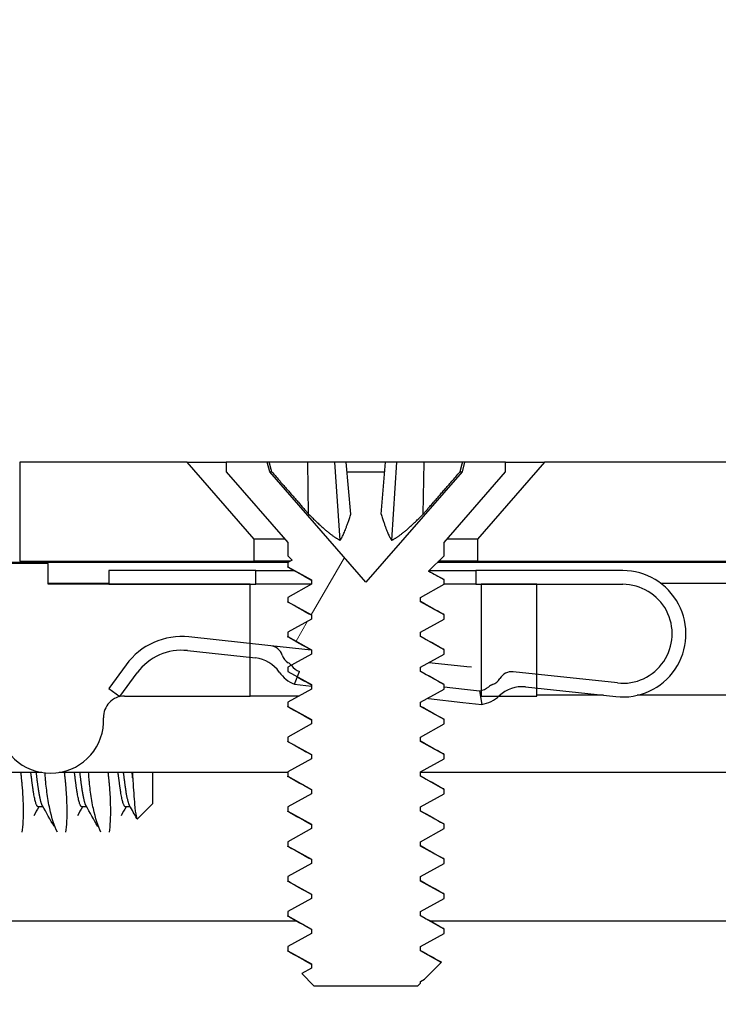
# Model space of a CAD drawing. Header units: millimetres. Extents: x 64 to 1798, y 64 to 1382.
# Tile 30 of 76: x 233 to 245, y 1294 to 1312. Entities that reach past the tile are written whole.
import ezdxf

# ---------------------------------------------------------------- set-up
doc = ezdxf.new("R2010")
doc.units = ezdxf.units.MM
doc.header["$LTSCALE"] = 6.666667
for name, color, linetype, lineweight in [('Dimension (ANSI)', 7, 'Continuous', 25), ('Hatch (ANSI)', 7, 'Continuous', 18), ('Visible (ANSI)', 7, 'Continuous', 25)]:
    doc.layers.add(name, color=color, linetype=linetype, lineweight=lineweight)
doc.styles.add('Note Text (ANSI)', font='tahoma.ttf')
doc.dimstyles.new('Default - mm (ANSI)', dxfattribs={"dimscale": 6.666667, "dimtxt": 1.75, "dimasz": 1.5, "dimexe": 2, "dimexo": 1, "dimgap": 0.8, "dimtad": 0, "dimtih": 1, "dimtoh": 1, "dimrnd": 1e-08, "dimzin": 0, "dimdsep": 46, "dimtxsty": 'Note Text (ANSI)', "dimblk": 'Filled-2', "dimcen": 0.09, "dimdle": 10, "dimclrd": 256, "dimclre": 256, "dimclrt": 256, "dimadec": 1, "dimazin": 0, "dimtfac": 1.741714, "dimtofl": 0, "dimtmove": 0, "dimatfit": 3, "dimldrblk": 'Filled-1', "dimfxl": 1, "dimtolj": 1, "dimtzin": 0, "dimlwd": -1, "dimlwe": -1, "dimarcsym": 0})
pattern_1 = [(60, (0, 0), (-18.33087, 10.58333), [])]

# ---------------------------------------------------------------- blocks, each defined once
blk = doc.blocks.new('Filled-2')
at = {"color": 0}
for p, q in [((0, 0), (-1, 0.1667)), ((-1, 0.1667), (-1, -0.1667)), ((-1, 0), (0, 0)), ((-1, -0.1667), (0, 0))]:
    blk.add_line(p, q, dxfattribs=at)
at = {"color": 0, "flags": 128}
blk.add_lwpolyline([(-1, -0.1667), (0, 0), (-1, 0.1667), (-1, -0.1667)], dxfattribs=at)
at = {"color": 0}
blk.add_solid([(-1, -0.1667), (0, 0), (-1, 0.1667), (-1, -0.1667)], dxfattribs=at)
blk = doc.blocks.new('*D13')
at = {"layer": 'Defpoints', "color": 0, "transparency": 16777216}
for p in [(232.73, 1302.254), (125.351, 1173.273), (241.061, 1173.273)]:
    blk.add_point(p, dxfattribs=at)
at = {"layer": 'Dimension (ANSI)', "transparency": 16777216}
for p, q in [((226.063, 1302.254), (112.018, 1302.254)), ((125.351, 1292.254), (125.351, 1262.162)), ((125.351, 1183.273), (125.351, 1213.366)), ((234.395, 1173.273), (112.018, 1173.273))]:
    blk.add_line(p, q, dxfattribs=at)
at = {"layer": 'Dimension (ANSI)', "transparency": 16777216, "xscale": 10, "yscale": 10, "zscale": 10}
for p, rotation in [((125.351, 1302.254), 90), ((125.351, 1173.273), 270)]:
    blk.add_blockref('Filled-2', p, dxfattribs=dict(at, rotation=rotation))
at = {"layer": 'Dimension (ANSI)', "transparency": 16777216, "char_height": 11.66667, "attachment_point": 5, "style": 'Note Text (ANSI)'}
for s, insert in [('\\A1; 128.98 mm', (125.351, 1249.197)), ('\\A1;[5.078 in]', (125.351, 1224.799))]:
    blk.add_mtext(s, dxfattribs=dict(at, insert=insert))
blk = doc.blocks.new('Filled-1')
at = {"color": 0}
for p, q in [((0, 0), (-1, 0.3333)), ((-1, 0.3333), (-1, -0.3333)), ((-1, 0), (0, 0)), ((-1, -0.3333), (0, 0))]:
    blk.add_line(p, q, dxfattribs=at)
at = {"color": 0, "flags": 128}
blk.add_lwpolyline([(-1, -0.3333), (0, 0), (-1, 0.3333), (-1, -0.3333)], dxfattribs=at)
at = {"color": 0}
blk.add_solid([(-1, -0.3333), (0, 0), (-1, 0.3333), (-1, -0.3333)], dxfattribs=at)
blk = doc.blocks.new('*D14')
at = {"layer": 'Defpoints', "color": 0, "transparency": 16777216}
for p in [(644.101, 1343.686), (228.801, 1295.735), (644.101, 1295.735)]:
    blk.add_point(p, dxfattribs=at)
at = {"layer": 'Dimension (ANSI)', "transparency": 16777216}
for p, q in [((228.801, 1302.402), (228.801, 1357.019)), ((644.101, 1302.402), (644.101, 1357.019)), ((238.801, 1343.686), (388.799, 1343.686)), ((634.101, 1343.686), (484.102, 1343.686))]:
    blk.add_line(p, q, dxfattribs=at)
at = {"layer": 'Dimension (ANSI)', "transparency": 16777216, "xscale": 10, "yscale": 10, "zscale": 10, "rotation": 180}
blk.add_blockref('Filled-2', (228.801, 1343.686), dxfattribs=at)
at = {"layer": 'Dimension (ANSI)', "transparency": 16777216, "xscale": 10, "yscale": 10, "zscale": 10}
blk.add_blockref('Filled-2', (644.101, 1343.686), dxfattribs=at)
at = {"layer": 'Dimension (ANSI)', "transparency": 16777216, "char_height": 11.66667, "attachment_point": 5, "style": 'Note Text (ANSI)'}
for s, insert in [('\\A1; 415.30 mm', (436.451, 1355.095)), ('\\A1;[16.350 in]', (436.451, 1330.721))]:
    blk.add_mtext(s, dxfattribs=dict(at, insert=insert))

msp = doc.modelspace()

# ---------------------------------------------------------------- hatches: boundary and pattern name
at = {"layer": 'Hatch (ANSI)'}
h = msp.add_hatch(dxfattribs=at)
h.set_pattern_fill('ANSI31', color=256, scale=169.333333, angle=90, style=0)
h.set_pattern_definition([(135, (0, 0), (-14.9671, -14.9671), [])])
h.paths.add_polyline_path([(241.1257, 1301.8345), (241.1257, 1299.9038), (241.1257, 1299.8025), (241.4498, 1299.8025), (242.1357, 1299.8025), (242.1357, 1299.9461), (242.1357, 1300.1975), (242.1357, 1301.8345)])
h.paths.add_polyline_path([(241.1257, 1175.6985), (241.1257, 1175.5972), (241.1257, 1173.6665), (242.1357, 1173.6665), (242.1357, 1175.3035), (242.1357, 1175.5549), (242.1357, 1175.6985), (241.4498, 1175.6985)])
edge = h.paths.add_edge_path()
edge.add_line((231.9757, 1302.2155), (231.9757, 1304.0445))
edge.add_line((231.9757, 1304.0445), (225.6257, 1304.0445))
edge.add_line((225.6257, 1304.0445), (225.6257, 1171.4565))
edge.add_line((225.6257, 1171.4565), (231.9757, 1171.4565))
edge.add_line((231.9757, 1171.4565), (231.9757, 1173.2855))
edge.add_line((231.9757, 1173.2855), (233.2457, 1173.2855))
edge.add_line((233.2457, 1173.2855), (233.2457, 1173.6665))
edge.add_line((233.2457, 1173.6665), (234.3507, 1173.6665))
edge.add_line((234.3507, 1173.6665), (236.9257, 1173.6665))
edge.add_line((236.9257, 1173.6665), (236.9257, 1174.7436))
edge.add_line((236.9257, 1174.7436), (236.9257, 1174.995))
edge.add_line((236.9257, 1174.995), (236.9257, 1175.6985))
edge.add_line((236.9257, 1175.6985), (234.637, 1175.6985))
edge.add_ellipse((234.637, 1176.0795), major_axis=(0, -0.381), ratio=1, start_angle=347.46209, end_angle=360, ccw=False)
edge.add_ellipse((234.637, 1176.0795), major_axis=(-0.0827, -0.3719), ratio=1, start_angle=359.42486, end_angle=360, ccw=False)
edge.add_ellipse((234.637, 1176.0795), major_axis=(-0.0864, -0.3711), ratio=1, start_angle=280.65632, end_angle=360, ccw=False)
edge.add_ellipse((233.292, 1176.1372), major_axis=(0.9643, -0.0414), ratio=1, start_angle=0, end_angle=173.33968)
edge.add_ellipse((230.9597, 1176.5115), major_axis=(1.3794, -0.2214), ratio=1, start_angle=108.23411, end_angle=360, ccw=False)
edge.add_ellipse((230.5854, 1178.8439), major_axis=(0.1529, -0.953), ratio=1, start_angle=0, end_angle=180)
edge.add_ellipse((230.9597, 1176.5115), major_axis=(-0.5272, 3.2854), ratio=1, start_angle=0, end_angle=19.53257)
edge.add_ellipse((229.1817, 1179.7659), major_axis=(0.1827, -0.3344), ratio=1, start_angle=241.35038, end_angle=360, ccw=False)
edge.add_line((228.8007, 1179.7659), (228.8007, 1295.7351))
edge.add_ellipse((229.1817, 1295.7351), major_axis=(-0.381, 0), ratio=1, start_angle=241.35038, end_angle=360, ccw=False)
edge.add_ellipse((230.9597, 1298.9895), major_axis=(-1.5953, -2.92), ratio=1, start_angle=0, end_angle=19.53257)
edge.add_ellipse((230.5854, 1296.6572), major_axis=(-0.1529, -0.953), ratio=1, start_angle=0, end_angle=180)
edge.add_ellipse((230.9597, 1298.9895), major_axis=(-0.2214, -1.3794), ratio=1, start_angle=108.23411, end_angle=360, ccw=False)
edge.add_ellipse((233.292, 1299.3638), major_axis=(-0.953, -0.1529), ratio=1, start_angle=0, end_angle=173.33968)
edge.add_ellipse((234.637, 1299.4215), major_axis=(-0.3806, -0.0163), ratio=1, start_angle=280.65632, end_angle=360, ccw=False)
edge.add_ellipse((234.637, 1299.4215), major_axis=(-0.0864, 0.3711), ratio=1, start_angle=359.42486, end_angle=360, ccw=False)
edge.add_ellipse((234.637, 1299.4215), major_axis=(-0.0827, 0.3719), ratio=1, start_angle=347.46209, end_angle=360, ccw=False)
edge.add_line((234.637, 1299.8025), (236.9257, 1299.8025))
edge.add_line((236.9257, 1299.8025), (236.9257, 1300.506))
edge.add_line((236.9257, 1300.506), (236.9257, 1300.7575))
edge.add_line((236.9257, 1300.7575), (236.9257, 1301.8345))
edge.add_line((236.9257, 1301.8345), (234.3507, 1301.8345))
edge.add_line((234.3507, 1301.8345), (233.2457, 1301.8345))
edge.add_line((233.2457, 1301.8345), (233.2457, 1302.2155))
edge.add_line((233.2457, 1302.2155), (231.9757, 1302.2155))
h = msp.add_hatch(dxfattribs=at)
h.set_pattern_fill('ANSI31', color=256, scale=169.333333, angle=15, style=0)
h.set_pattern_definition(pattern_1)
h.paths.add_polyline_path([(242.2804, 1304.0576), (241.0612, 1302.6551), (241.0612, 1302.2542), (631.8402, 1302.2542), (631.8402, 1302.6551), (630.621, 1304.0576)])
h.paths.add_polyline_path([(232.73, 1304.0576), (232.73, 1302.2542), (236.9972, 1302.2542), (236.9972, 1302.6551), (235.778, 1304.0576)])
h.paths.add_polyline_path([(640.1714, 1302.2542), (640.1714, 1304.0576), (637.1234, 1304.0576), (635.9042, 1302.6551), (635.9042, 1302.2542)])
h = msp.add_hatch(dxfattribs=at)
h.set_pattern_fill('ANSI31', color=256, scale=169.333333, angle=15, style=0)
h.set_pattern_definition(pattern_1)
h.paths.add_polyline_path([(237.6068, 1295.247), (237.6068, 1295.1676), (238.0364, 1294.9295), (238.0364, 1294.8501), (237.8621, 1294.7535), (238.083, 1294.5326), (239.9753, 1294.5326), (240.022, 1294.5793), (240.022, 1294.612), (240.0954, 1294.6527), (240.4005, 1294.9578), (240.022, 1295.1676), (240.022, 1295.247), (240.4516, 1295.4851), (240.4516, 1295.5645), (240.022, 1295.8026), (240.022, 1295.882), (240.4516, 1296.1201), (240.4516, 1296.1995), (240.022, 1296.4376), (240.022, 1296.517), (240.4516, 1296.7551), (240.4516, 1296.8345), (240.022, 1297.0726), (240.022, 1297.152), (240.4516, 1297.3901), (240.4516, 1297.4695), (240.022, 1297.7076), (240.022, 1297.787), (240.4516, 1298.0251), (240.4516, 1298.1045), (240.022, 1298.3426), (240.022, 1298.422), (240.4516, 1298.6601), (240.4516, 1298.7395), (240.022, 1298.9776), (240.022, 1299.057), (240.4516, 1299.2951), (240.4516, 1299.3745), (240.022, 1299.6126), (240.022, 1299.692), (240.4516, 1299.9301), (240.4516, 1300.0095), (240.022, 1300.2476), (240.022, 1300.327), (240.4516, 1300.5651), (240.4516, 1300.6445), (240.022, 1300.8826), (240.022, 1300.962), (240.4516, 1301.2001), (240.4516, 1301.2795), (240.022, 1301.5176), (240.022, 1301.597), (240.4516, 1301.8351), (240.4516, 1301.9145), (240.1676, 1302.0719), (240.4516, 1302.3558), (240.4516, 1302.5967), (241.5692, 1303.8823), (241.5692, 1304.0576), (240.8241, 1304.0576), (240.7775, 1303.8835), (239.0292, 1301.8723), (237.2809, 1303.8835), (237.2342, 1304.0576), (236.4892, 1304.0576), (236.4892, 1303.8823), (237.6068, 1302.5967), (237.6068, 1302.3558), (237.6864, 1302.2762), (237.6068, 1302.232), (237.6068, 1302.1526), (238.0364, 1301.9145), (238.0364, 1301.8351), (237.6068, 1301.597), (237.6068, 1301.5176), (238.0364, 1301.2795), (238.0364, 1301.2001), (237.6068, 1300.962), (237.6068, 1300.8826), (238.0364, 1300.6445), (238.0364, 1300.5651), (237.6706, 1300.3624), (237.6068, 1300.327), (237.6068, 1300.2476), (237.7825, 1300.1502), (238.0364, 1300.0095), (238.0364, 1299.9301), (237.6068, 1299.692), (237.6068, 1299.6126), (238.0364, 1299.3745), (238.0364, 1299.2951), (237.6068, 1299.057), (237.6068, 1298.9776), (238.0364, 1298.7395), (238.0364, 1298.6601), (237.6068, 1298.422), (237.6068, 1298.3426), (238.0364, 1298.1045), (238.0364, 1298.0251), (237.6068, 1297.787), (237.6068, 1297.7076), (238.0364, 1297.4695), (238.0364, 1297.3901), (237.6068, 1297.152), (237.6068, 1297.0726), (238.0364, 1296.8345), (238.0364, 1296.7551), (237.6068, 1296.517), (237.6068, 1296.4376), (238.0364, 1296.1995), (238.0364, 1296.1201), (237.6068, 1295.882), (237.6068, 1295.8026), (238.0364, 1295.5645), (238.0364, 1295.4851)])
h = msp.add_hatch(dxfattribs=at)
h.set_pattern_fill('ANSI31', color=256, scale=169.333333, style=0)
h.set_pattern_definition([(45, (0, 0), (-14.9671, 14.9671), [])])
edge = h.paths.add_edge_path()
edge.add_ellipse((236.957, 1299.8992), major_axis=(0.0641, 0.5966), ratio=1, start_angle=310.51368, end_angle=360)
edge.add_line((237.0211, 1300.4958), (236.9257, 1300.506))
edge.add_line((236.9257, 1300.506), (235.7833, 1300.6288))
edge.add_ellipse((235.6764, 1299.6345), major_axis=(-0.8076, 0.5897), ratio=1, start_angle=300, end_angle=360)
edge.add_line((234.8688, 1300.2242), (234.5543, 1299.7934))
edge.add_line((234.5543, 1299.7934), (234.5526, 1299.7911))
edge.add_line((234.5526, 1299.7911), (234.5506, 1299.7926))
edge.add_line((234.5506, 1299.7926), (234.3507, 1299.9385))
edge.add_line((234.3507, 1299.9385), (234.6669, 1300.3716))
edge.add_ellipse((235.6764, 1299.6345), major_axis=(0.1336, 1.2428), ratio=1, start_angle=0, end_angle=60, ccw=False)
edge.add_line((235.81, 1300.8774), (236.9257, 1300.7575))
edge.add_line((236.9257, 1300.7575), (237.2964, 1300.7176))
edge.add_ellipse((237.2697, 1300.469), major_axis=(0.2379, 0.0768), ratio=1, start_angle=0, end_angle=65.96363, ccw=False)
edge.add_ellipse((237.7455, 1300.6227), major_axis=(-0.1303, -0.2134), ratio=1, start_angle=319.31635, end_angle=360)
edge.add_ellipse((237.4933, 1300.2098), major_axis=(0.1773, 0.1526), ratio=1, start_angle=0, end_angle=17.86814, ccw=False)
edge.add_ellipse((237.4933, 1300.2098), major_axis=(0.1819, 0.147), ratio=1, start_angle=0, end_angle=1.77211, ccw=False)
edge.add_ellipse((237.9474, 1300.5768), major_axis=(-0.1262, -0.3265), ratio=1, start_angle=330.07978, end_angle=360)
edge.add_line((237.8212, 1300.2503), (237.7825, 1300.1502))
edge.add_line((237.7825, 1300.1502), (237.7311, 1300.0172))
edge.add_ellipse((237.9474, 1300.5768), major_axis=(-0.4952, -0.3388), ratio=1, start_angle=0, end_angle=34.48632, ccw=False)
edge = h.paths.add_edge_path()
edge.add_line((241.0257, 1302.0845), (241.0257, 1301.8345))
edge.add_line((241.0257, 1301.8345), (241.1257, 1301.8345))
edge.add_line((241.1257, 1301.8345), (242.1357, 1301.8345))
edge.add_line((242.1357, 1301.8345), (243.7007, 1301.8345))
edge.add_ellipse((243.7007, 1300.9345), major_axis=(0, 0.9), ratio=1, start_angle=173.86585, end_angle=360, ccw=False)
edge.add_line((243.6045, 1300.0397), (242.1357, 1300.1975))
edge.add_line((242.1357, 1300.1975), (241.7096, 1300.2433))
edge.add_ellipse((241.6828, 1299.9948), major_axis=(0.0267, 0.2486), ratio=1, start_angle=0, end_angle=65.96363)
edge.add_ellipse((241.2506, 1300.246), major_axis=(0.2161, -0.1256), ratio=1, start_angle=319.31635, end_angle=360, ccw=False)
edge.add_ellipse((241.4093, 1299.7889), major_axis=(-0.0767, 0.221), ratio=1, start_angle=0, end_angle=19.64025)
edge.add_ellipse((241.0435, 1300.2441), major_axis=(0.2192, -0.2728), ratio=1, start_angle=334.78878, end_angle=360, ccw=False)
edge.add_ellipse((241.0435, 1300.2441), major_axis=(0.0822, -0.3402), ratio=1, start_angle=355.29099, end_angle=360, ccw=False)
edge.add_line((241.0975, 1299.8982), (241.136, 1299.6512))
edge.add_ellipse((241.0435, 1300.2441), major_axis=(0.0925, -0.5928), ratio=1, start_angle=0, end_angle=33.75134)
edge.add_ellipse((241.0435, 1300.2441), major_axis=(0.4063, -0.4415), ratio=1, start_angle=0, end_angle=0.73498)
edge.add_ellipse((241.8673, 1299.3715), major_axis=(-0.4119, 0.4363), ratio=1, start_angle=310.51368, end_angle=360, ccw=False)
edge.add_line((241.9314, 1299.968), (242.1357, 1299.9461))
edge.add_line((242.1357, 1299.9461), (243.5778, 1299.7911))
edge.add_ellipse((243.7007, 1300.9345), major_axis=(-0.1229, -1.1434), ratio=1, start_angle=0, end_angle=186.13415)
edge.add_line((243.7007, 1302.0845), (241.0257, 1302.0845))
h.paths.add_polyline_path([(237.0257, 1301.8345), (237.0257, 1302.0845), (234.3507, 1302.0845), (234.3507, 1301.8345), (236.9257, 1301.8345)])

# ---------------------------------------------------------------- linework, layer by layer
at = {"layer": 'Visible (ANSI)'}
for p, q in [((232.73, 1304.0576), (232.73, 1302.2542)), ((235.778, 1304.0576), (232.73, 1304.0576)), ((236.9972, 1302.6551), (235.778, 1304.0576)), ((235.778, 1304.0576), (236.4892, 1304.0576)), ((237.2342, 1304.0576), (236.4892, 1304.0576)), ((236.4892, 1304.0576), (236.4892, 1303.8823)), ((237.2809, 1303.8835), (237.2342, 1304.0576)), ((237.2705, 1304.0576), (237.2342, 1304.0576)), ((237.9703, 1304.0576), (237.2705, 1304.0576)), ((238.4652, 1304.0576), (237.9703, 1304.0576)), ((237.9868, 1303.1129), (237.9703, 1304.0576)), ((238.6702, 1304.0576), (238.4652, 1304.0576)), ((238.5605, 1302.6349), (238.4652, 1304.0576)), ((239.3882, 1304.0576), (238.6702, 1304.0576)), ((238.7528, 1303.1129), (238.6702, 1304.0576)), ((239.3055, 1303.1129), (239.3882, 1304.0576)), ((239.5931, 1304.0576), (239.3882, 1304.0576)), ((239.4979, 1302.6349), (239.5931, 1304.0576)), ((240.088, 1304.0576), (239.5931, 1304.0576)), ((240.0716, 1303.1129), (240.088, 1304.0576)), ((240.7878, 1304.0576), (240.088, 1304.0576)), ((240.8241, 1304.0576), (240.7775, 1303.8835)), ((240.8241, 1304.0576), (240.7878, 1304.0576)), ((241.5692, 1304.0576), (240.8241, 1304.0576)), ((242.2804, 1304.0576), (241.0612, 1302.6551)), ((241.5692, 1304.0576), (242.2804, 1304.0576)), ((241.5692, 1303.8823), (241.5692, 1304.0576)), ((630.621, 1304.0576), (242.2804, 1304.0576)), ((236.4892, 1303.8823), (237.6068, 1302.5967)), ((239.0292, 1301.8723), (237.2809, 1303.8835)), ((237.2809, 1303.8835), (237.315, 1303.8835)), ((238.6854, 1303.8835), (239.3729, 1303.8835)), ((240.7775, 1303.8835), (239.0292, 1301.8723)), ((240.4516, 1302.5967), (241.5692, 1303.8823)), ((240.7433, 1303.8835), (240.7775, 1303.8835)), ((236.9972, 1302.2542), (236.9972, 1302.6551)), ((237.556, 1302.6551), (236.9972, 1302.6551)), ((237.6068, 1302.5967), (237.6068, 1302.3558)), ((240.4516, 1302.3558), (240.4516, 1302.5967)), ((241.0612, 1302.6551), (240.5024, 1302.6551)), ((241.0612, 1302.6551), (241.0612, 1302.2542)), ((232.73, 1302.2542), (236.9972, 1302.2542)), ((237.6469, 1302.2542), (236.9972, 1302.2542)), ((237.6068, 1302.3558), (237.6864, 1302.2762)), ((237.6864, 1302.2762), (237.6068, 1302.232)), ((240.1676, 1302.0719), (240.4516, 1302.3558)), ((241.0612, 1302.2542), (240.35, 1302.2542)), ((241.0612, 1302.2542), (631.8402, 1302.2542)), ((237.6068, 1302.2286), (231.9757, 1302.2286)), ((233.2457, 1302.2155), (231.9757, 1302.2155)), ((233.2457, 1301.8345), (233.2457, 1302.2155)), ((237.0257, 1302.0845), (234.3507, 1302.0845)), ((234.3507, 1302.0845), (234.3507, 1301.8345)), ((237.0257, 1301.8345), (237.0257, 1302.0845)), ((237.0257, 1302.0845), (237.7185, 1302.0845)), ((237.6068, 1302.232), (237.6068, 1302.1526)), ((237.6068, 1302.1526), (238.0364, 1301.9145)), ((240.4516, 1301.9145), (240.1676, 1302.0719)), ((240.1803, 1302.0845), (241.0257, 1302.0845)), ((333.4283, 1302.2286), (240.3244, 1302.2286)), ((241.0257, 1302.0845), (241.0257, 1301.8345)), ((243.7007, 1302.0845), (241.0257, 1302.0845)), ((238.0364, 1301.9145), (238.0364, 1301.8351)), ((240.4516, 1301.8351), (240.4516, 1301.9145)), ((234.3507, 1301.8476), (233.2457, 1301.8476)), ((236.9257, 1301.8345), (233.2457, 1301.8345)), ((234.3507, 1301.8345), (237.0257, 1301.8345)), ((236.9257, 1299.8025), (236.9257, 1301.8345)), ((238.0353, 1301.8345), (237.0257, 1301.8345)), ((238.0364, 1301.8351), (237.6068, 1301.597)), ((240.022, 1301.597), (240.4516, 1301.8351)), ((241.0257, 1301.8345), (240.4505, 1301.8345)), ((241.0257, 1301.8345), (243.7007, 1301.8345)), ((241.1257, 1301.8345), (241.1257, 1299.8025)), ((242.1357, 1301.8345), (241.1257, 1301.8345)), ((242.1357, 1299.8025), (242.1357, 1301.8345)), ((331.6007, 1301.8476), (244.3998, 1301.8476)), ((237.6068, 1301.597), (237.6068, 1301.5176)), ((240.022, 1301.5176), (240.022, 1301.597)), ((237.6068, 1301.5176), (238.0364, 1301.2795)), ((240.4516, 1301.2795), (240.022, 1301.5176)), ((238.0364, 1301.2001), (237.6068, 1300.962)), ((238.0364, 1301.2795), (238.0364, 1301.2001)), ((240.022, 1300.962), (240.4516, 1301.2001)), ((240.4516, 1301.2001), (240.4516, 1301.2795)), ((237.2964, 1300.7176), (235.81, 1300.8774)), ((237.6068, 1300.962), (237.6068, 1300.8826)), ((237.6068, 1300.8826), (238.0364, 1300.6445)), ((240.022, 1300.8826), (240.022, 1300.962)), ((240.4516, 1300.6445), (240.022, 1300.8826)), ((235.7833, 1300.6288), (237.0211, 1300.4958)), ((238.0323, 1300.6385), (237.2964, 1300.7176)), ((238.0364, 1300.6445), (238.0364, 1300.5651)), ((240.4516, 1300.5651), (240.4516, 1300.6445)), ((238.0364, 1300.5651), (237.6068, 1300.327)), ((240.022, 1300.327), (240.4516, 1300.5651)), ((234.6669, 1300.3716), (234.3507, 1299.9385)), ((237.6068, 1300.327), (237.6068, 1300.2476)), ((240.022, 1300.2476), (240.022, 1300.327)), ((240.235, 1300.4018), (240.1696, 1300.4088)), ((240.8644, 1300.3342), (240.235, 1300.4018)), ((240.9478, 1300.3252), (240.8644, 1300.3342)), ((234.5526, 1299.7911), (234.8688, 1300.2242)), ((237.6068, 1300.2476), (238.0364, 1300.0095)), ((237.7311, 1300.0172), (237.8212, 1300.2503)), ((240.4516, 1300.0095), (240.022, 1300.2476)), ((243.6045, 1300.0397), (241.7096, 1300.2433)), ((234.3507, 1299.9385), (234.5526, 1299.7911)), ((238.0364, 1299.9301), (237.6068, 1299.692)), ((237.7311, 1300.0172), (238.0364, 1299.9843)), ((238.0364, 1300.0095), (238.0364, 1299.9301)), ((240.022, 1299.692), (240.4516, 1299.9301)), ((240.4516, 1299.9301), (240.4516, 1300.0095)), ((240.4516, 1299.9677), (240.8208, 1299.928)), ((240.8208, 1299.928), (241.0975, 1299.8982)), ((241.9314, 1299.968), (243.5778, 1299.7911)), ((234.637, 1299.8025), (236.9257, 1299.8025)), ((237.8062, 1299.8025), (236.9257, 1299.8025)), ((240.1656, 1299.7555), (240.1413, 1299.7581)), ((240.1656, 1299.7555), (240.795, 1299.6879)), ((241.0975, 1299.8982), (241.136, 1299.6512)), ((241.1257, 1299.8025), (242.1357, 1299.8025)), ((243.3497, 1299.8156), (242.1357, 1299.8156)), ((331.6007, 1299.8156), (243.9663, 1299.8156)), ((237.6068, 1299.692), (237.6068, 1299.6126)), ((237.6068, 1299.6126), (238.0364, 1299.3745)), ((240.022, 1299.6126), (240.022, 1299.692)), ((240.4516, 1299.3745), (240.022, 1299.6126)), ((240.795, 1299.6879), (241.136, 1299.6512)), ((238.0364, 1299.3745), (238.0364, 1299.2951)), ((240.4516, 1299.2951), (240.4516, 1299.3745)), ((238.0364, 1299.2951), (237.6068, 1299.057)), ((240.022, 1299.057), (240.4516, 1299.2951)), ((237.6068, 1299.057), (237.6068, 1298.9776)), ((240.022, 1298.9776), (240.022, 1299.057)), ((237.6068, 1298.9776), (238.0364, 1298.7395)), ((240.4516, 1298.7395), (240.022, 1298.9776)), ((238.0364, 1298.6601), (237.6068, 1298.422)), ((238.0364, 1298.7395), (238.0364, 1298.6601)), ((240.022, 1298.422), (240.4516, 1298.6601)), ((240.4516, 1298.6601), (240.4516, 1298.7395)), ((233.1335, 1298.4117), (229.6878, 1298.4117)), ((237.6068, 1298.4117), (233.4505, 1298.4117)), ((235.1507, 1297.8453), (235.1507, 1298.4117)), ((237.6068, 1298.422), (237.6068, 1298.3426)), ((237.6068, 1298.3426), (238.0364, 1298.1045)), ((240.022, 1298.3426), (240.022, 1298.422)), ((333.4283, 1298.4117), (240.022, 1298.4117)), ((240.4516, 1298.1045), (240.022, 1298.3426)), ((238.0364, 1298.0251), (237.6068, 1297.787)), ((238.0364, 1298.1045), (238.0364, 1298.0251)), ((240.022, 1297.787), (240.4516, 1298.0251)), ((240.4516, 1298.0251), (240.4516, 1298.1045)), ((233.1551, 1297.787), (233.0671, 1297.787)), ((233.9489, 1297.787), (233.8608, 1297.787)), ((234.7426, 1297.787), (234.6546, 1297.787)), ((235.1507, 1297.8453), (234.8745, 1297.5692)), ((237.6068, 1297.787), (237.6068, 1297.7076)), ((240.022, 1297.7076), (240.022, 1297.787)), ((237.6068, 1297.7076), (238.0364, 1297.4695)), ((240.4516, 1297.4695), (240.022, 1297.7076)), ((238.0364, 1297.4695), (238.0364, 1297.3901)), ((240.4516, 1297.3901), (240.4516, 1297.4695)), ((238.0364, 1297.3901), (237.6068, 1297.152)), ((240.022, 1297.152), (240.4516, 1297.3901)), ((237.6068, 1297.152), (237.6068, 1297.0726)), ((237.6068, 1297.0726), (238.0364, 1296.8345)), ((240.022, 1297.0726), (240.022, 1297.152)), ((240.4516, 1296.8345), (240.022, 1297.0726)), ((238.0364, 1296.7551), (237.6068, 1296.517)), ((238.0364, 1296.8345), (238.0364, 1296.7551)), ((240.022, 1296.517), (240.4516, 1296.7551)), ((240.4516, 1296.7551), (240.4516, 1296.8345)), ((237.6068, 1296.517), (237.6068, 1296.4376)), ((240.022, 1296.4376), (240.022, 1296.517)), ((237.6068, 1296.4376), (238.0364, 1296.1995)), ((240.4516, 1296.1995), (240.022, 1296.4376)), ((238.0364, 1296.1995), (238.0364, 1296.1201)), ((240.4516, 1296.1201), (240.4516, 1296.1995)), ((238.0364, 1296.1201), (237.6068, 1295.882)), ((240.022, 1295.882), (240.4516, 1296.1201)), ((237.6068, 1295.882), (237.6068, 1295.8026)), ((237.6068, 1295.8026), (238.0364, 1295.5645)), ((240.022, 1295.8026), (240.022, 1295.882)), ((240.4516, 1295.5645), (240.022, 1295.8026)), ((237.7712, 1295.7051), (230.7439, 1295.7051)), ((333.5927, 1295.7051), (240.2103, 1295.7051)), ((238.0364, 1295.4851), (237.6068, 1295.247)), ((238.0364, 1295.5645), (238.0364, 1295.4851)), ((240.022, 1295.247), (240.4516, 1295.4851)), ((240.4516, 1295.4851), (240.4516, 1295.5645)), ((237.6068, 1295.247), (237.6068, 1295.1676)), ((237.6068, 1295.1676), (238.0364, 1294.9295)), ((240.022, 1295.1676), (240.022, 1295.247)), ((240.4005, 1294.9578), (240.022, 1295.1676)), ((238.0364, 1294.9295), (238.0364, 1294.8501)), ((240.0954, 1294.6527), (240.4005, 1294.9578)), ((238.0364, 1294.8501), (237.8621, 1294.7535)), ((237.8621, 1294.7535), (238.083, 1294.5326)), ((239.9753, 1294.5326), (240.022, 1294.5793)), ((240.022, 1294.612), (240.0954, 1294.6527)), ((240.022, 1294.5793), (240.022, 1294.612)), ((238.083, 1294.5326), (239.9753, 1294.5326))]:
    msp.add_line(p, q, dxfattribs=at)
for centre, radius, start, end in [((243.7007, 1300.9345), 1.15, 263.86585, 90), ((243.7007, 1300.9345), 0.9, 263.86585, 90), ((235.6764, 1299.6345), 1.25, 83.86585, 143.86585), ((235.6764, 1299.6345), 1, 83.86585, 143.86585), ((237.2697, 1300.469), 0.25, 17.90223, 83.86585), ((236.957, 1299.8992), 0.6, 34.37953, 83.86585), ((237.7455, 1300.6227), 0.25, 197.90223, 238.58588), ((237.4933, 1300.2098), 0.2339, 38.94563, 58.58588), ((237.9474, 1300.5768), 0.35, 218.94563, 248.86585), ((237.9474, 1300.5768), 0.6, 214.37953, 248.86585), ((241.2506, 1300.246), 0.25, 289.14583, 329.82948), ((241.6828, 1299.9948), 0.25, 83.86585, 149.82948), ((241.0435, 1300.2441), 0.35, 278.86585, 308.78608), ((241.4093, 1299.7889), 0.2339, 109.14583, 128.78608), ((241.8673, 1299.3715), 0.6, 83.86585, 133.35217), ((234.637, 1299.4215), 0.381, 90, 182.45673), ((241.0435, 1300.2441), 0.6, 278.86585, 313.35217), ((233.292, 1299.3638), 0.9652, 189.11705, 2.45673)]:
    msp.add_arc(centre, radius, start, end, dxfattribs=at)
for points, weights in [([(237.315, 1303.8835), (237.293, 1303.9695), (237.2705, 1304.0576)], [1.01218915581, 1.01172679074, 1.01110160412]), ([(240.7433, 1303.8835), (240.7653, 1303.9695), (240.7878, 1304.0576)], [1.01218915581, 1.01172679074, 1.01110160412]), ([(237.315, 1303.8835), (237.7315, 1303.4043), (237.9868, 1303.1129)], [1.53696783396, 1.9683578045, 2.37346205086]), ([(240.0716, 1303.1129), (240.3269, 1303.4043), (240.7433, 1303.8835)], [2.37346205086, 1.9683578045, 1.53696783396]), ([(237.9868, 1303.1129), (238.3491, 1302.744), (238.5605, 1302.6349)], [2.07391766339, 2.60448024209, 2.81776863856]), ([(238.5605, 1302.6349), (238.6377, 1302.744), (238.7528, 1303.1129)], [2.81776863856, 2.6044802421, 2.07391766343]), ([(239.3055, 1303.1129), (239.4206, 1302.744), (239.4979, 1302.6349)], [2.07391766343, 2.6044802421, 2.81776863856]), ([(239.4979, 1302.6349), (239.7093, 1302.744), (240.0716, 1303.1129)], [2.81776863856, 2.60448024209, 2.07391766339]), ([(237.6175, 1302.141), (237.6068, 1302.147), (237.6068, 1302.1526)], [0.971473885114, 0.983771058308, 1]), ([(240.4516, 1301.9145), (240.4516, 1301.9201), (240.4408, 1301.9261)], [1, 0.983771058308, 0.971473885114]), ([(237.6175, 1301.506), (237.6068, 1301.512), (237.6068, 1301.5176)], [0.971473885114, 0.983771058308, 1]), ([(240.4516, 1301.2795), (240.4516, 1301.2851), (240.4408, 1301.2911)], [1, 0.983771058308, 0.971473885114]), ([(237.6175, 1300.871), (237.6068, 1300.877), (237.6068, 1300.8826)], [0.971473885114, 0.983771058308, 1]), ([(240.4516, 1300.6445), (240.4516, 1300.6501), (240.4408, 1300.6561)], [1, 0.983771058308, 0.971473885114]), ([(240.4516, 1300.0095), (240.4516, 1300.0151), (240.4408, 1300.0211)], [1, 0.983771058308, 0.971473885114]), ([(237.6175, 1299.601), (237.6068, 1299.607), (237.6068, 1299.6126)], [0.971473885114, 0.983771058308, 1]), ([(240.4516, 1299.3745), (240.4516, 1299.3801), (240.4408, 1299.3861)], [1, 0.983771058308, 0.971473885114]), ([(237.6175, 1298.966), (237.6068, 1298.972), (237.6068, 1298.9776)], [0.971473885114, 0.983771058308, 1]), ([(240.4516, 1298.7395), (240.4516, 1298.7451), (240.4408, 1298.7511)], [1, 0.983771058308, 0.971473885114]), ([(237.6175, 1298.331), (237.6068, 1298.337), (237.6068, 1298.3426)], [0.971473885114, 0.983771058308, 1]), ([(240.4516, 1298.1045), (240.4516, 1298.1101), (240.4408, 1298.1161)], [1, 0.983771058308, 0.971473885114]), ([(237.6175, 1297.696), (237.6068, 1297.702), (237.6068, 1297.7076)], [0.971473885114, 0.983771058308, 1]), ([(240.4516, 1297.4695), (240.4516, 1297.4751), (240.4408, 1297.4811)], [1, 0.983771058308, 0.971473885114]), ([(237.6175, 1297.061), (237.6068, 1297.067), (237.6068, 1297.0726)], [0.971473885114, 0.983771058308, 1]), ([(240.4516, 1296.8345), (240.4516, 1296.8401), (240.4408, 1296.8461)], [1, 0.983771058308, 0.971473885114]), ([(237.6175, 1296.426), (237.6068, 1296.432), (237.6068, 1296.4376)], [0.971473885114, 0.983771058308, 1]), ([(240.4516, 1296.1995), (240.4516, 1296.2051), (240.4408, 1296.2111)], [1, 0.983771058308, 0.971473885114]), ([(237.6175, 1295.791), (237.6068, 1295.797), (237.6068, 1295.8026)], [0.971473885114, 0.983771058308, 1]), ([(240.4516, 1295.5645), (240.4516, 1295.5701), (240.4408, 1295.5761)], [1, 0.983771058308, 0.971473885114]), ([(237.6175, 1295.156), (237.6068, 1295.162), (237.6068, 1295.1676)], [0.971473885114, 0.983771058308, 1])]:
    msp.add_rational_spline(points, weights, degree=2, dxfattribs=at)
for points in [[(238.0364, 1301.9063), (237.8969, 1301.9848), (237.7572, 1302.0629), (237.6175, 1302.141)], [(240.1722, 1302.0765), (240.2617, 1302.0263), (240.3512, 1301.9762), (240.4408, 1301.9261)], [(240.022, 1301.5259), (240.1614, 1301.4473), (240.3011, 1301.3692), (240.4408, 1301.2911)], [(238.0364, 1301.2713), (237.8969, 1301.3498), (237.7572, 1301.4279), (237.6175, 1301.506)], [(238.0364, 1300.6363), (237.8969, 1300.7148), (237.7572, 1300.7929), (237.6175, 1300.871)], [(240.022, 1300.8909), (240.1614, 1300.8123), (240.3011, 1300.7342), (240.4408, 1300.6561)], [(238.0364, 1300.0013), (237.9553, 1300.0469), (237.8741, 1300.0925), (237.7929, 1300.1379)], [(240.022, 1300.2559), (240.1614, 1300.1773), (240.3011, 1300.0992), (240.4408, 1300.0211)], [(238.0364, 1299.3663), (237.8969, 1299.4448), (237.7572, 1299.5229), (237.6175, 1299.601)], [(240.022, 1299.6209), (240.1614, 1299.5423), (240.3011, 1299.4642), (240.4408, 1299.3861)], [(238.0364, 1298.7313), (237.8969, 1298.8098), (237.7572, 1298.8879), (237.6175, 1298.966)], [(240.022, 1298.9859), (240.1614, 1298.9073), (240.3011, 1298.8292), (240.4408, 1298.7511)], [(234.7822, 1298.4117), (234.7839, 1298.3759), (234.785, 1298.3405), (234.7857, 1298.3058)], [(238.0364, 1298.0963), (237.8969, 1298.1748), (237.7572, 1298.2529), (237.6175, 1298.331)], [(240.022, 1298.3509), (240.1614, 1298.2723), (240.3011, 1298.1942), (240.4408, 1298.1161)], [(233.0783, 1297.787), (233.0476, 1297.7326), (233.017, 1297.6782), (232.9864, 1297.6238)], [(233.357, 1297.4274), (233.286, 1297.5544), (233.2148, 1297.6813), (233.1433, 1297.808)], [(233.872, 1297.787), (233.8414, 1297.7326), (233.8107, 1297.6782), (233.7802, 1297.6238)], [(234.1508, 1297.4274), (234.0797, 1297.5544), (234.0085, 1297.6813), (233.937, 1297.808)], [(234.6658, 1297.787), (234.6351, 1297.7326), (234.6045, 1297.6782), (234.5739, 1297.6238)], [(234.8622, 1297.5744), (234.8185, 1297.6523), (234.7747, 1297.7302), (234.7308, 1297.808)], [(238.0364, 1297.4613), (237.8969, 1297.5398), (237.7572, 1297.6179), (237.6175, 1297.696)], [(240.022, 1297.7159), (240.1614, 1297.6373), (240.3011, 1297.5592), (240.4408, 1297.4811)], [(238.0364, 1296.8263), (237.8969, 1296.9048), (237.7572, 1296.9829), (237.6175, 1297.061)], [(240.022, 1297.0809), (240.1614, 1297.0023), (240.3011, 1296.9242), (240.4408, 1296.8461)], [(238.0364, 1296.1913), (237.8969, 1296.2698), (237.7572, 1296.3479), (237.6175, 1296.426)], [(240.022, 1296.4459), (240.1614, 1296.3673), (240.3011, 1296.2892), (240.4408, 1296.2111)], [(238.0364, 1295.5563), (237.8969, 1295.6348), (237.7572, 1295.7129), (237.6175, 1295.791)], [(240.022, 1295.8109), (240.1614, 1295.7323), (240.3011, 1295.6542), (240.4408, 1295.5761)], [(238.0364, 1294.9213), (237.8969, 1294.9998), (237.7572, 1295.0779), (237.6175, 1295.156)], [(240.022, 1295.1759), (240.1469, 1295.1055), (240.272, 1295.0355), (240.3971, 1294.9655)], [(240.3971, 1294.9655), (240.4018, 1294.9629), (240.403, 1294.9603), (240.4005, 1294.9578)]]:
    msp.add_open_spline(points, degree=3, dxfattribs=at)
for points, knots in [([(232.747, 1298.4117), (232.7502, 1298.3849), (232.7533, 1298.3583), (232.7583, 1298.3122), (232.7604, 1298.2925), (232.763, 1298.2671), (232.7636, 1298.2612), (232.7645, 1298.2516), (232.7649, 1298.248), (232.7656, 1298.2409), (232.7659, 1298.2375), (232.7667, 1298.2299), (232.7671, 1298.2256), (232.7681, 1298.2143), (232.7688, 1298.2073), (232.7728, 1298.1635), (232.7758, 1298.1273), (232.7866, 1297.9812), (232.7906, 1297.8777), (232.7951, 1297.5951), (232.7871, 1297.441), (232.7695, 1297.3268)], [-0.15604546, -0.15604546, -0.15604546, -0.15604546, -0.14718085, -0.14718085, -0.14052602, -0.14052602, -0.13850239, -0.13850239, -0.13723881, -0.13723881, -0.13607836, -0.13607836, -0.13459399, -0.13459399, -0.13217262, -0.13217262, -0.11932022, -0.11932022, -0.07941382, -0.07941382, -0.00050041, -0.00050041, -0.00050041, -0.00050041]), ([(233.4153, 1297.3268), (233.3629, 1297.4347), (233.3148, 1297.5787), (233.2565, 1297.8474), (233.2398, 1297.9481), (233.2192, 1298.1023), (233.2136, 1298.1498), (233.2076, 1298.2066), (233.2067, 1298.2148), (233.2055, 1298.227), (233.2051, 1298.231), (233.2044, 1298.2381), (233.2041, 1298.2412), (233.2035, 1298.2477), (233.2031, 1298.2511), (233.2023, 1298.2601), (233.2018, 1298.2656), (233.1997, 1298.2881), (233.1982, 1298.3051), (233.1945, 1298.3493), (233.1925, 1298.3765), (233.1906, 1298.404)], [-0.29230817, -0.29230817, -0.29230817, -0.29230817, -0.21664548, -0.21664548, -0.17643361, -0.17643361, -0.15924106, -0.15924106, -0.15634345, -0.15634345, -0.15494729, -0.15494729, -0.15386485, -0.15386485, -0.15267712, -0.15267712, -0.15075501, -0.15075501, -0.1449041, -0.1449041, -0.13569572, -0.13569572, -0.13569572, -0.13569572]), ([(233.5407, 1298.4117), (233.544, 1298.3849), (233.547, 1298.3583), (233.5521, 1298.3122), (233.5541, 1298.2925), (233.5567, 1298.2671), (233.5573, 1298.2612), (233.5583, 1298.2516), (233.5587, 1298.248), (233.5593, 1298.2409), (233.5597, 1298.2375), (233.5604, 1298.2299), (233.5608, 1298.2256), (233.5619, 1298.2143), (233.5625, 1298.2073), (233.5665, 1298.1635), (233.5695, 1298.1273), (233.5803, 1297.9812), (233.5844, 1297.8777), (233.5889, 1297.5951), (233.5809, 1297.441), (233.5632, 1297.3268)], [-0.15604546, -0.15604546, -0.15604546, -0.15604546, -0.14718085, -0.14718085, -0.14052602, -0.14052602, -0.13850239, -0.13850239, -0.13723881, -0.13723881, -0.13607836, -0.13607836, -0.13459399, -0.13459399, -0.13217262, -0.13217262, -0.11932022, -0.11932022, -0.07941382, -0.07941382, -0.00050041, -0.00050041, -0.00050041, -0.00050041]), ([(234.209, 1297.3268), (234.1566, 1297.4347), (234.1086, 1297.5787), (234.0503, 1297.8474), (234.0335, 1297.9481), (234.013, 1298.1023), (234.0073, 1298.1498), (234.0013, 1298.2066), (234.0005, 1298.2148), (233.9993, 1298.227), (233.9989, 1298.231), (233.9982, 1298.2381), (233.9979, 1298.2412), (233.9972, 1298.2477), (233.9969, 1298.2511), (233.996, 1298.2601), (233.9955, 1298.2656), (233.9935, 1298.2881), (233.992, 1298.3051), (233.9881, 1298.3518), (233.9858, 1298.3816), (233.9838, 1298.4117)], [-0.29230817, -0.29230817, -0.29230817, -0.29230817, -0.21664548, -0.21664548, -0.17643361, -0.17643361, -0.15924106, -0.15924106, -0.15634345, -0.15634345, -0.15494729, -0.15494729, -0.15386485, -0.15386485, -0.15267712, -0.15267712, -0.15075501, -0.15075501, -0.1449041, -0.1449041, -0.13483044, -0.13483044, -0.13483044, -0.13483044]), ([(234.3345, 1298.4117), (234.3377, 1298.3849), (234.3408, 1298.3583), (234.3458, 1298.3122), (234.3479, 1298.2925), (234.3505, 1298.2671), (234.3511, 1298.2612), (234.352, 1298.2516), (234.3524, 1298.248), (234.3531, 1298.2409), (234.3534, 1298.2375), (234.3542, 1298.2299), (234.3546, 1298.2256), (234.3556, 1298.2143), (234.3563, 1298.2073), (234.3603, 1298.1635), (234.3633, 1298.1273), (234.3741, 1297.9812), (234.3781, 1297.8777), (234.3826, 1297.5951), (234.3746, 1297.441), (234.357, 1297.3268)], [-0.15604546, -0.15604546, -0.15604546, -0.15604546, -0.14718085, -0.14718085, -0.14052602, -0.14052602, -0.13850239, -0.13850239, -0.13723881, -0.13723881, -0.13607836, -0.13607836, -0.13459399, -0.13459399, -0.13217262, -0.13217262, -0.11932022, -0.11932022, -0.07941382, -0.07941382, -0.00050041, -0.00050041, -0.00050041, -0.00050041]), ([(234.7857, 1298.3058), (234.7852, 1298.3112), (234.7847, 1298.3167), (234.7818, 1298.3518), (234.7796, 1298.3816), (234.7775, 1298.4117)], [-0.14678325, -0.14678325, -0.14678325, -0.14678325, -0.144904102, -0.144904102, -0.134830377, -0.134830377, -0.134830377, -0.134830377]), ([(234.7857, 1298.3058), (234.7866, 1298.2916), (234.7875, 1298.2775), (234.7985, 1298.1063), (234.8086, 1297.9548), (234.8289, 1297.7392), (234.8381, 1297.6686), (234.8587, 1297.5688), (234.868, 1297.5627), (234.8745, 1297.5692)], [-0.10890988, -0.10890988, -0.10890988, -0.10890988, -0.10545875, -0.10545875, -0.06644341, -0.06644341, -0.03659642, -0.03659642, -0.000001, -0.000001, -0.000001, -0.000001])]:
    msp.add_open_spline(points, degree=3, knots=knots, dxfattribs=at)
for points, weights, knots in [([(233.0671, 1297.787), (233.0175, 1297.787), (232.9679, 1298.1431), (232.9511, 1298.2632), (232.9331, 1298.4117)], [1, 0.923879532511, 1, 0.972946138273, 0.965122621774], [0.230769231, 0.230769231, 0.230769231, 0.240384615, 0.240384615, 0.243802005, 0.243802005, 0.243802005]), ([(233.1433, 1297.808), (233.1041, 1297.8775), (233.0671, 1298.1431), (233.0503, 1298.2632), (233.0323, 1298.4117)], [0.972276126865, 0.942105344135, 1, 0.972946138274, 0.965122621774], [0.233071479, 0.233071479, 0.233071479, 0.240384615, 0.240384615, 0.243802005, 0.243802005, 0.243802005]), ([(233.8608, 1297.787), (233.8112, 1297.787), (233.7616, 1298.1431), (233.7449, 1298.2632), (233.7269, 1298.4117)], [1, 0.923879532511, 1, 0.972946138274, 0.965122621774], [0.153846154, 0.153846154, 0.153846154, 0.163461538, 0.163461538, 0.166878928, 0.166878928, 0.166878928]), ([(233.937, 1297.808), (233.8978, 1297.8775), (233.8608, 1298.1431), (233.8441, 1298.2632), (233.8261, 1298.4117)], [0.972276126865, 0.942105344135, 1, 0.972946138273, 0.965122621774], [0.156148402, 0.156148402, 0.156148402, 0.163461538, 0.163461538, 0.166878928, 0.166878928, 0.166878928]), ([(234.6546, 1297.787), (234.605, 1297.787), (234.5554, 1298.1431), (234.5386, 1298.2632), (234.5206, 1298.4117)], [1, 0.923879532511, 1, 0.972946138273, 0.965122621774], [0.076923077, 0.076923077, 0.076923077, 0.086538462, 0.086538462, 0.089955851, 0.089955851, 0.089955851]), ([(234.7308, 1297.808), (234.6916, 1297.8775), (234.6546, 1298.1431), (234.6378, 1298.2632), (234.6198, 1298.4117)], [0.972276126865, 0.942105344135, 1, 0.972946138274, 0.965122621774], [0.079225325, 0.079225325, 0.079225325, 0.086538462, 0.086538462, 0.089955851, 0.089955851, 0.089955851])]:
    msp.add_rational_spline(points, weights, degree=2, knots=knots, dxfattribs=at)

# ---------------------------------------------------------------- dimensions: what is measured, and where the dimension line sits
at = {"layer": 'Dimension (ANSI)'}
dim = msp.add_linear_dim(base=(644.1007, 1343.6857), p1=(228.8007, 1295.7351), p2=(644.1007, 1295.7351), text=' <> mm\\X[16.350 in]', dimstyle='Default - mm (ANSI)', override={"dimgap": 0.8, "dimtih": 0, "dimtoh": 0, "dimdec": 2, "dimpost": '', "dimtol": 0, "dimlim": 0, "dimtp": 0, "dimtm": 0, "dimtdec": 2, "dimatfit": 1}, dxfattribs=at)
dim.commit()
dim.dimension.update_dxf_attribs({"geometry": '*D14', "text_midpoint": (436.4507, 1343.6857), "dimtype": 160})
dim = msp.add_linear_dim(base=(125.3514, 1173.273), p1=(232.73, 1302.2542), p2=(241.0612, 1173.273), angle=270, text=' <> mm\\X[5.078 in]', dimstyle='Default - mm (ANSI)', override={"dimgap": 0.8, "dimdec": 2, "dimpost": '', "dimtol": 0, "dimlim": 0, "dimtp": 0, "dimtm": 0, "dimtdec": 2, "dimatfit": 1}, dxfattribs=at)
dim.commit()
dim.dimension.update_dxf_attribs({"geometry": '*D13', "text_midpoint": (125.3514, 1237.7636), "dimtype": 160})

doc.saveas('drawing.dxf')
